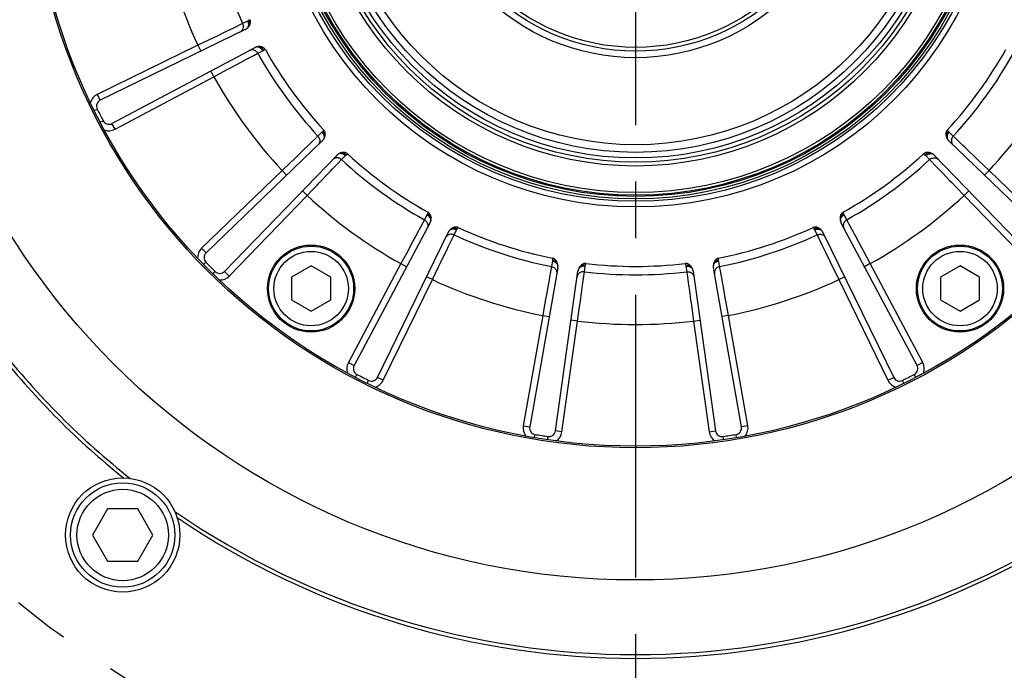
# Model space of a CAD drawing. Header units: millimetres. Extents: x 0 to 420, y 0 to 297.
# Tile 44 of 56: x 304 to 334, y 151 to 171. Entities that reach past the tile are written whole.
import ezdxf
from ezdxf.enums import TextEntityAlignment as Align

# ---------------------------------------------------------------- set-up
doc = ezdxf.new("R2010")
doc.units = ezdxf.units.MM
doc.header["$LTSCALE"] = 23.1
doc.linetypes.add('CENTER', pattern=[0.6, 0.375, -0.075, 0.075, -0.075])
doc.layers.get('0').update_dxf_attribs({"linetype": 'CONTINUOUS'})
for name, color, linetype in [('AXIS', 7, 'CONTINUOUS'), ('COMPONENTS', 7, 'CONTINUOUS'), ('DIMENSION', 7, 'CONTINUOUS')]:
    doc.layers.add(name, color=color, linetype=linetype)
doc.styles.get("Standard").update_dxf_attribs({"font": 'arial.ttf'})
doc.styles.add('TEXTSTYLE_4', font='gdt')
doc.dimstyles.new('DIMSTYLE_11', dxfattribs={"dimtxt": 3, "dimasz": 3, "dimexe": 0.18, "dimexo": 0.0625, "dimgap": 0.09, "dimtad": 1, "dimdec": 3, "dimlfac": 5, "dimdsep": 46, "dimtxsty": 'STANDARD', "dimblk": '_FILLED', "dimblk1": '_FILLED', "dimblk2": '_FILLED', "dimcen": 0.09, "dimadec": 0, "dimazin": 0, "dimtp": 0.5, "dimtm": 0.5, "dimtfac": 1, "dimtdec": 3, "dimtofl": 0, "dimtmove": 0, "dimatfit": 3, "dimldrblk": '_FILLED', "dimfxl": 1, "dimtolj": 1, "dimarcsym": 0})
doc.dimstyles.new('DIMSTYLE_2', dxfattribs={"dimtxt": 3, "dimasz": 3, "dimexe": 0.18, "dimexo": 0.0625, "dimgap": 0.09, "dimtad": 1, "dimtih": 1, "dimtoh": 1, "dimlfac": 5, "dimdsep": 46, "dimtxsty": 'STANDARD', "dimblk": '_FILLED', "dimblk1": '_FILLED', "dimblk2": '_FILLED', "dimcen": 0.09, "dimadec": 0, "dimazin": 0, "dimtol": 1, "dimtp": 0.2, "dimtm": 0.2, "dimtfac": 1, "dimtofl": 0, "dimtmove": 0, "dimatfit": 3, "dimldrblk": '_FILLED', "dimfxl": 1, "dimtolj": 1, "dimarcsym": 0})

# ---------------------------------------------------------------- blocks, each defined once
blk = doc.blocks.new('_FILLED')
at = {"color": 0, "linetype": 'BYBLOCK'}
blk.add_solid([(0, 0), (-1, 0.2), (-1, -0.2)], dxfattribs=at)
blk = doc.blocks.new('*D1')
at = {"layer": 'DIMENSION', "color": 2, "linetype": 'CONTINUOUS'}
for p, q in [((287.432, 196.993), (261.118, 196.993)), ((289.432, 196.993), (287.432, 196.993)), ((297.125, 192.297), (289.432, 196.993))]:
    blk.add_line(p, q, dxfattribs=at)
at = {"layer": 'DIMENSION', "color": 2, "linetype": 'CONTINUOUS', "xscale": 3, "yscale": 3, "zscale": 3, "rotation": 328.5951909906}
blk.add_blockref('_FILLED', (297.125, 192.297), dxfattribs=at)
at = {"layer": 'DIMENSION', "color": 2, "linetype": 'CONTINUOUS', "style": 'TEXTSTYLE_4'}
for s, p in [('`', (278.611, 197.743)), ('n', (268.118, 197.743))]:
    blk.add_text(s, height=3, dxfattribs=at).set_placement(p, align=Align.RIGHT)
at = {"layer": 'DIMENSION', "color": 2, "linetype": 'CONTINUOUS'}
for s, p in [('300', (275.111, 197.743)), ('0.2', (284.432, 197.743))]:
    blk.add_text(s, height=3, dxfattribs=at).set_placement(p, align=Align.RIGHT)
blk = doc.blocks.new('*D2')
at = {"layer": 'DIMENSION', "color": 2, "linetype": 'CONTINUOUS'}
for p, q in [((287.432, 196.993), (261.118, 196.993)), ((289.432, 196.993), (287.432, 196.993)), ((297.125, 192.297), (289.432, 196.993))]:
    blk.add_line(p, q, dxfattribs=at)
at = {"layer": 'DIMENSION', "color": 2, "linetype": 'CONTINUOUS', "xscale": 3, "yscale": 3, "zscale": 3, "rotation": 328.5951909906}
blk.add_blockref('_FILLED', (297.125, 192.297), dxfattribs=at)
at = {"layer": 'DIMENSION', "color": 2, "linetype": 'CONTINUOUS', "style": 'TEXTSTYLE_4'}
for s, p in [('`', (278.611, 197.743)), ('n', (268.118, 197.743))]:
    blk.add_text(s, height=3, dxfattribs=at).set_placement(p, align=Align.RIGHT)
at = {"layer": 'DIMENSION', "color": 2, "linetype": 'CONTINUOUS'}
for s, p in [('300', (275.111, 197.743)), ('0.2', (284.432, 197.743))]:
    blk.add_text(s, height=3, dxfattribs=at).set_placement(p, align=Align.RIGHT)
blk = doc.blocks.new('*D16')
at = {"layer": 'DIMENSION', "color": 2, "linetype": 'CONTINUOUS'}
for p, q in [((296.33, 154.409), (296.33, 143.147)), ((349.13, 154.409), (349.13, 133.064)), ((296.33, 142.055), (296.33, 133.064)), ((296.33, 135.064), (322.73, 135.064)), ((349.13, 135.064), (322.73, 135.064))]:
    blk.add_line(p, q, dxfattribs=at)
at = {"layer": 'DIMENSION', "color": 2, "linetype": 'CONTINUOUS', "xscale": 3, "yscale": 3, "zscale": 3, "rotation": 180}
blk.add_blockref('_FILLED', (296.33, 135.064), dxfattribs=at)
at = {"layer": 'DIMENSION', "color": 2, "linetype": 'CONTINUOUS', "xscale": 3, "yscale": 3, "zscale": 3}
blk.add_blockref('_FILLED', (349.13, 135.064), dxfattribs=at)
at = {"layer": 'DIMENSION', "color": 2, "linetype": 'CONTINUOUS', "insert": (322.73, 138.814), "char_height": 3, "width": 11.11757, "attachment_point": 2, "line_spacing_factor": 0.9, "style": 'TEXTSTYLE_4'}
blk.add_mtext('{\\Fgdt;o}\\Farial.ttf;264', dxfattribs=at)

msp = doc.modelspace()

# ---------------------------------------------------------------- linework, layer by layer
at = {"color": 7, "linetype": 'CONTINUOUS'}
for p, q in [((306.56489, 156.2423), (306.10301, 155.4423)), ((307.48865, 156.2423), (306.56489, 156.2423)), ((307.95053, 155.4423), (307.48865, 156.2423)), ((306.10301, 155.4423), (306.56489, 154.6423)), ((307.48865, 154.6423), (307.95053, 155.4423)), ((306.56489, 154.6423), (307.48865, 154.6423))]:
    msp.add_line(p, q, dxfattribs=at)
for radius in [1.6, 1.4]:
    msp.add_circle((307.02677, 155.4423), radius, dxfattribs=at)
at = {"layer": 'AXIS', "color": 2, "linetype": 'CENTER'}
msp.add_line((322.73009, 176.66412), (322.73009, 145.22497), dxfattribs=at)
msp.add_circle((322.73009, 176.66412), 30, dxfattribs=at)
at = {"layer": 'COMPONENTS', "color": 9, "linetype": 'CONTINUOUS'}
for p, q in [((310.40113, 170.96166), (310.33127, 170.92783)), ((310.70032, 171.10655), (310.40113, 170.96166)), ((310.85353, 171.18201), (310.70032, 171.10655)), ((310.92787, 171.22804), (310.88436, 171.1997)), ((309.9163, 170.7268), (309.82303, 170.68161)), ((309.33007, 170.44268), (306.24859, 168.93974)), ((309.33007, 170.44268), (309.41774, 170.26292)), ((310.80167, 170.00506), (311.04329, 170.13441)), ((311.04329, 170.13441), (311.163, 170.19849)), ((311.163, 170.19849), (311.3141, 170.27808)), ((311.34654, 170.29263), (311.39504, 170.31118)), ((310.30373, 169.73862), (310.65083, 169.92434)), ((306.79335, 167.87059), (309.8205, 169.48015)), ((309.8205, 169.48015), (309.72661, 169.65674)), ((309.8205, 169.48015), (310.0172, 169.58533)), ((306.24859, 168.93974), (306.33627, 168.75998)), ((306.15516, 168.44697), (306.24475, 168.49139)), ((306.33978, 168.08464), (306.42837, 168.13101)), ((306.79335, 167.87059), (306.69946, 168.04718)), ((313.00649, 167.66115), (312.76671, 167.4309)), ((313.12887, 167.78026), (313.00649, 167.66115)), ((313.18536, 167.84701), (313.15273, 167.80661)), ((332.30746, 167.80661), (332.27483, 167.84701)), ((332.4537, 167.66115), (332.33131, 167.78026)), ((332.55164, 167.56711), (332.4537, 167.66115)), ((312.76671, 167.4309), (312.71072, 167.37714)), ((332.74932, 167.37727), (332.55164, 167.56711)), ((312.37818, 167.05771), (312.30344, 166.98591)), ((313.72712, 166.94051), (313.84623, 167.0629)), ((313.87259, 167.08676), (313.91298, 167.11939)), ((331.5472, 167.11939), (331.5876, 167.08676)), ((331.61395, 167.0629), (331.73307, 166.94052)), ((333.1566, 166.98605), (332.87271, 167.25876)), ((313.44325, 166.64489), (313.63308, 166.84257)), ((313.63308, 166.84257), (313.72712, 166.94051)), ((331.73307, 166.94052), (331.96331, 166.70074)), ((333.55174, 166.60634), (333.39092, 166.76091)), ((311.90845, 166.60634), (309.44222, 164.22473)), ((311.90845, 166.60634), (312.04738, 166.46247)), ((313.05202, 166.23762), (313.32474, 166.52151)), ((331.96331, 166.70074), (332.01708, 166.64475)), ((333.55174, 166.60634), (333.41281, 166.46247)), ((336.01797, 164.22473), (333.55174, 166.60634)), ((332.33651, 166.31221), (332.40831, 166.23747)), ((310.29071, 163.37625), (312.67231, 165.84247)), ((312.67231, 165.84247), (312.52844, 165.9814)), ((312.67231, 165.84247), (312.82688, 166.00329)), ((332.78788, 165.84247), (332.93174, 165.9814)), ((332.78788, 165.84247), (335.16948, 163.37625)), ((316.34405, 165.24813), (316.26447, 165.09703)), ((316.37715, 165.32907), (316.3586, 165.28056)), ((329.10159, 165.28056), (329.08304, 165.32907)), ((329.19572, 165.09702), (329.11613, 165.24813)), ((316.26447, 165.09703), (316.10757, 164.80395)), ((329.25981, 164.97732), (329.19572, 165.09702)), ((329.38915, 164.73569), (329.25981, 164.97732)), ((316.10757, 164.80395), (316.07094, 164.73552)), ((317.11334, 164.51214), (317.17252, 164.63435)), ((317.17252, 164.63435), (317.24798, 164.78755)), ((317.26567, 164.81839), (317.29401, 164.8619)), ((328.16618, 164.8619), (328.19451, 164.81839)), ((328.21221, 164.78755), (328.28767, 164.63435)), ((328.28767, 164.63435), (328.43255, 164.33516)), ((315.85339, 164.32896), (315.80449, 164.23758)), ((316.99389, 164.26548), (317.11334, 164.51214)), ((328.43255, 164.33516), (328.46638, 164.2653)), ((329.6556, 164.23776), (329.46988, 164.58486)), ((309.44222, 164.22473), (309.58115, 164.08087)), ((316.74767, 163.75724), (316.91931, 164.11151)), ((309.50563, 163.72721), (309.57712, 163.79714)), ((315.54612, 163.75453), (313.93656, 160.72738)), ((315.54612, 163.75453), (315.72271, 163.66063)), ((320.18434, 163.83347), (320.15535, 163.66517)), ((320.19081, 163.92068), (320.18816, 163.86881)), ((321.19365, 163.70956), (321.20716, 163.7597)), ((324.25303, 163.7597), (324.26653, 163.70956)), ((325.27203, 163.86881), (325.26938, 163.92068)), ((325.30484, 163.66517), (325.27584, 163.83347)), ((328.66742, 163.85032), (328.71261, 163.75705)), ((329.91407, 163.75453), (329.73748, 163.66063)), ((329.91407, 163.75453), (329.80888, 163.95123)), ((331.52363, 160.72738), (329.91407, 163.75453)), ((309.79318, 163.43966), (309.86311, 163.51114)), ((310.29071, 163.37625), (310.14684, 163.51518)), ((316.50865, 163.2641), (316.60596, 163.46481)), ((320.15535, 163.66517), (320.0967, 163.33796)), ((321.14342, 163.37123), (321.16193, 163.50574)), ((321.16193, 163.50574), (321.18636, 163.67477)), ((324.27383, 163.67477), (324.29826, 163.50575)), ((324.29826, 163.50575), (324.34359, 163.17643)), ((325.3288, 163.53152), (325.30484, 163.66517)), ((325.37715, 163.26175), (325.3288, 163.53152)), ((315.00571, 160.18262), (316.50865, 163.2641)), ((316.50865, 163.2641), (316.32889, 163.35177)), ((320.0967, 163.33796), (320.083, 163.26156)), ((321.10603, 163.09972), (321.14342, 163.37123)), ((324.34359, 163.17643), (324.35418, 163.09953)), ((325.47668, 162.70585), (325.40731, 163.09335)), ((328.95154, 163.2641), (329.1313, 163.35177)), ((328.95154, 163.2641), (330.45448, 160.18262)), ((320.00173, 162.80767), (319.98347, 162.70565)), ((321.02891, 162.54027), (321.08268, 162.93025)), ((324.41714, 162.64274), (324.4313, 162.54007)), ((320.95398, 161.99741), (320.9845, 162.21837)), ((325.57317, 162.1664), (325.53392, 162.38598)), ((319.88701, 162.1664), (319.29167, 158.79003)), ((319.88701, 162.1664), (320.08397, 162.13167)), ((320.47683, 158.60232), (320.95398, 161.99741)), ((320.95398, 161.99741), (320.75593, 162.02524)), ((324.50621, 161.99741), (324.70426, 162.02524)), ((324.50621, 161.99741), (324.98335, 158.60232)), ((325.57317, 162.1664), (325.37621, 162.13167)), ((326.16852, 158.79003), (325.57317, 162.1664)), ((313.93656, 160.72738), (314.11315, 160.63349)), ((331.52363, 160.72738), (331.34704, 160.63349)), ((314.15061, 160.2738), (314.19699, 160.3624)), ((314.51294, 160.08919), (314.55736, 160.17878)), ((315.00571, 160.18262), (314.82595, 160.2703)), ((330.45448, 160.18262), (330.63423, 160.2703)), ((330.94724, 160.08919), (330.90283, 160.17878)), ((331.30958, 160.2738), (331.2632, 160.3624)), ((319.29167, 158.79003), (319.48863, 158.7553)), ((320.47683, 158.60232), (320.27878, 158.63015)), ((324.98335, 158.60232), (325.18141, 158.63015)), ((326.16852, 158.79003), (325.97156, 158.7553)), ((319.63541, 158.4248), (319.65213, 158.52339)), ((320.03706, 158.36118), (320.05161, 158.46012)), ((325.42313, 158.36118), (325.40857, 158.46012)), ((325.82478, 158.4248), (325.80805, 158.52339))]:
    msp.add_line(p, q, dxfattribs=at)
at = {"layer": 'COMPONENTS', "color": 7, "linetype": 'CONTINUOUS'}
for p, q in [((310.77867, 170.92669), (306.33627, 168.75998)), ((306.69946, 168.04718), (311.06354, 170.3676)), ((313.13658, 167.5143), (309.58115, 164.08087)), ((335.87903, 164.08087), (332.32361, 167.5143)), ((310.14684, 163.51518), (313.58027, 167.07061)), ((331.87991, 167.07061), (335.31335, 163.51518)), ((316.43357, 164.99757), (314.11315, 160.63349)), ((331.34704, 160.63349), (329.02662, 164.99757)), ((314.82595, 160.2703), (316.99266, 164.7127)), ((328.46753, 164.7127), (330.63423, 160.2703)), ((312.79652, 163.68455), (312.19652, 163.33814)), ((313.39652, 163.33814), (312.79652, 163.68455)), ((320.34691, 163.62284), (319.48863, 158.7553)), ((320.27878, 158.63015), (320.96666, 163.52467)), ((324.49353, 163.52468), (325.18141, 158.63015)), ((325.97156, 158.7553), (325.11328, 163.62283)), ((332.66366, 163.68455), (332.06366, 163.33814)), ((333.26366, 163.33814), (332.66366, 163.68455)), ((312.19652, 163.33814), (312.19652, 162.64532)), ((313.39652, 162.64532), (313.39652, 163.33814)), ((332.06366, 163.33814), (332.06366, 162.64532)), ((333.26366, 162.64532), (333.26366, 163.33814)), ((312.19652, 162.64532), (312.79652, 162.29891)), ((312.79652, 162.29891), (313.39652, 162.64532)), ((332.06366, 162.64532), (332.66366, 162.29891)), ((332.66366, 162.29891), (333.26366, 162.64532))]:
    msp.add_line(p, q, dxfattribs=at)
at = {"layer": 'COMPONENTS', "color": 9, "linetype": 'CONTINUOUS'}
for points in [[(310.70032, 171.10654), (310.70973, 171.0825), (310.71611, 171.05753), (310.71934, 171.03204), (310.71938, 171.00647), (310.71621, 170.98124), (310.7099, 170.95676), (310.70055, 170.93345), (310.68832, 170.9117), (310.6734, 170.89186), (310.65605, 170.87427), (310.63656, 170.85923), (310.61525, 170.84698)], [(310.85353, 171.18201), (310.862, 171.16186), (310.86868, 171.14117), (310.87347, 171.12018), (310.87633, 171.09915), (310.87722, 171.07833), (310.87613, 171.05797), (310.87308, 171.0383), (310.86809, 171.01958), (310.86123, 171.00201), (310.85258, 170.98582), (310.84224, 170.97119), (310.83035, 170.9583)], [(310.88436, 171.1997), (310.87906, 171.1963), (310.87382, 171.19308), (310.86866, 171.19004), (310.86355, 171.18718), (310.85851, 171.18451), (310.85353, 171.18201)], [(310.88436, 171.1997), (310.89607, 171.17465), (310.90494, 171.14888), (310.91079, 171.12288), (310.9135, 171.09716), (310.91304, 171.07221), (310.9094, 171.04852)], [(309.82303, 170.68161), (309.62975, 170.58794), (309.33007, 170.44268)], [(310.33127, 170.92783), (310.17724, 170.85322), (309.9163, 170.7268)], [(311.3141, 170.27808), (311.30278, 170.29678), (311.28996, 170.31434), (311.2758, 170.33056), (311.26047, 170.34523), (311.24415, 170.35819), (311.22703, 170.36928), (311.20933, 170.37836), (311.19125, 170.38534), (311.17301, 170.39011), (311.15482, 170.39263), (311.13691, 170.39287), (311.11949, 170.39082)], [(311.34653, 170.29262), (311.33314, 170.31682), (311.3175, 170.33914), (311.2999, 170.35915), (311.28069, 170.37647), (311.26024, 170.39075), (311.23894, 170.40172)], [(311.16301, 170.1985), (311.14909, 170.22025), (311.13264, 170.24009), (311.11392, 170.25768), (311.09325, 170.27274), (311.07097, 170.28502), (311.04746, 170.2943), (311.0231, 170.30043), (310.99831, 170.30332), (310.97349, 170.30291), (310.94907, 170.29921), (310.92544, 170.29228), (310.903, 170.28223)], [(311.3141, 170.27808), (311.3191, 170.28067), (311.32426, 170.28319), (311.32959, 170.28565), (311.33507, 170.28804), (311.34072, 170.29036), (311.34654, 170.29263)], [(310.0172, 169.58533), (310.20998, 169.68847), (310.30373, 169.73862)], [(310.65083, 169.92434), (310.72847, 169.96589), (310.80167, 170.00506)], [(313.00648, 167.66114), (313.02287, 167.64119), (313.03665, 167.61941), (313.0476, 167.59617), (313.05553, 167.57186), (313.06032, 167.54688), (313.06188, 167.52165), (313.06019, 167.4966), (313.05528, 167.47213), (313.04722, 167.44865), (313.03616, 167.42656), (313.02227, 167.40623), (313.00579, 167.388)], [(313.15273, 167.80661), (313.14874, 167.80174), (313.14476, 167.79706), (313.14078, 167.79258), (313.13681, 167.78828), (313.13284, 167.78418), (313.12887, 167.78026)], [(313.12888, 167.78027), (313.14316, 167.76372), (313.1559, 167.7461), (313.16695, 167.72762), (313.17617, 167.70851), (313.18345, 167.68898), (313.1887, 167.66928), (313.19187, 167.64963), (313.19291, 167.63028), (313.19182, 167.61146), (313.1886, 167.59338), (313.18329, 167.57628), (313.17596, 167.56034)], [(313.15273, 167.80662), (313.17161, 167.78641), (313.18801, 167.76464), (313.2016, 167.74172), (313.21214, 167.7181), (313.2194, 167.69423), (313.22326, 167.67057)], [(332.30746, 167.80661), (332.28858, 167.78641), (332.27218, 167.76464), (332.25859, 167.74172), (332.24806, 167.7181), (332.24079, 167.69423), (332.23693, 167.67058)], [(332.33131, 167.78026), (332.31703, 167.76372), (332.30429, 167.7461), (332.29324, 167.72762), (332.28402, 167.70851), (332.27674, 167.68898), (332.27149, 167.66928), (332.26832, 167.64963), (332.26728, 167.63028), (332.26837, 167.61146), (332.27159, 167.59338), (332.2769, 167.57628), (332.28423, 167.56034)], [(332.33131, 167.78026), (332.32733, 167.78419), (332.32336, 167.78831), (332.31938, 167.79261), (332.31541, 167.79709), (332.31143, 167.80176), (332.30746, 167.80661)], [(332.45369, 167.66116), (332.43731, 167.6412), (332.42352, 167.61942), (332.41257, 167.59618), (332.40464, 167.57187), (332.39985, 167.54689), (332.39829, 167.52166), (332.39998, 167.4966), (332.4049, 167.47213), (332.41296, 167.44865), (332.42403, 167.42657), (332.43792, 167.40623), (332.4544, 167.388)], [(312.71072, 167.37714), (312.58729, 167.25858), (312.37818, 167.05771)], [(332.87271, 167.25876), (332.80919, 167.31976), (332.74932, 167.37727)], [(313.84623, 167.0629), (313.82969, 167.07719), (313.81207, 167.08993), (313.79359, 167.10097), (313.77448, 167.11019), (313.75495, 167.11747), (313.73525, 167.12273), (313.7156, 167.1259), (313.69625, 167.12694), (313.67743, 167.12584), (313.65935, 167.12262), (313.64225, 167.11732), (313.62631, 167.10998)], [(313.87259, 167.08676), (313.85238, 167.10564), (313.83061, 167.12203), (313.80769, 167.13563), (313.78407, 167.14616), (313.7602, 167.15342), (313.73655, 167.15728)], [(313.84623, 167.0629), (313.85016, 167.06688), (313.85428, 167.07086), (313.85858, 167.07483), (313.86306, 167.07881), (313.86773, 167.08278), (313.87259, 167.08676)], [(331.5876, 167.08676), (331.6078, 167.10564), (331.62958, 167.12203), (331.6525, 167.13563), (331.67612, 167.14616), (331.69999, 167.15343), (331.72364, 167.15729)], [(331.5876, 167.08676), (331.59247, 167.08277), (331.59715, 167.07878), (331.60164, 167.07481), (331.60593, 167.07084), (331.61004, 167.06687), (331.61395, 167.0629)], [(331.61395, 167.0629), (331.6305, 167.07719), (331.64811, 167.08993), (331.66659, 167.10098), (331.68571, 167.1102), (331.70523, 167.11748), (331.72494, 167.12273), (331.74458, 167.1259), (331.76393, 167.12694), (331.78276, 167.12585), (331.80083, 167.12262), (331.81794, 167.11732), (331.83387, 167.10998)], [(312.30344, 166.98591), (312.14857, 166.8371), (311.90845, 166.60634)], [(313.72713, 166.94052), (313.70717, 166.95691), (313.68539, 166.97069), (313.66215, 166.98164), (313.63784, 166.98958), (313.61286, 166.99436), (313.58763, 166.99593), (313.56257, 166.99423), (313.5381, 166.98932), (313.51462, 166.98126), (313.49254, 166.97019), (313.47221, 166.9563), (313.45397, 166.93981)], [(331.73307, 166.94051), (331.75303, 166.95689), (331.7748, 166.97068), (331.79804, 166.98163), (331.82235, 166.98956), (331.84733, 166.99435), (331.87256, 166.99591), (331.89762, 166.99422), (331.92209, 166.98931), (331.94556, 166.98125), (331.96765, 166.97019), (331.98798, 166.9563), (332.00622, 166.93982)], [(333.39092, 166.76091), (333.23326, 166.91238), (333.1566, 166.98605)], [(313.32474, 166.52151), (313.38573, 166.58502), (313.44325, 166.64489)], [(332.01708, 166.64475), (332.13564, 166.52131), (332.33651, 166.31221)], [(312.82688, 166.00329), (312.97835, 166.16095), (313.05202, 166.23762)], [(332.40831, 166.23747), (332.55712, 166.0826), (332.78788, 165.84247)], [(316.3586, 165.28056), (316.35631, 165.2747), (316.35397, 165.26902), (316.35157, 165.26352), (316.34912, 165.25821), (316.34662, 165.25308), (316.34405, 165.24813)], [(316.34406, 165.24813), (316.36275, 165.23681), (316.38032, 165.22399), (316.39653, 165.20983), (316.41121, 165.1945), (316.42417, 165.17818), (316.43525, 165.16106), (316.44434, 165.14336), (316.45131, 165.12528), (316.45608, 165.10704), (316.4586, 165.08885), (316.45884, 165.07094), (316.45679, 165.05352)], [(316.3586, 165.28056), (316.3828, 165.26718), (316.40512, 165.25154), (316.42513, 165.23395), (316.44245, 165.21473), (316.45674, 165.19428), (316.46772, 165.17298)], [(329.10159, 165.28056), (329.07739, 165.26718), (329.05507, 165.25154), (329.03506, 165.23395), (329.01774, 165.21473), (329.00346, 165.19428), (328.99248, 165.17298)], [(329.11613, 165.24813), (329.09743, 165.23681), (329.07987, 165.22399), (329.06366, 165.20983), (329.04898, 165.1945), (329.03602, 165.17818), (329.02494, 165.16106), (329.01585, 165.14336), (329.00888, 165.12528), (329.00411, 165.10703), (329.00159, 165.08885), (329.00135, 165.07094), (329.00339, 165.05352)], [(329.11613, 165.24813), (329.11356, 165.2531), (329.11105, 165.25824), (329.1086, 165.26355), (329.10621, 165.26905), (329.10387, 165.27472), (329.10159, 165.28056)], [(316.26446, 165.09702), (316.28621, 165.0831), (316.30605, 165.06665), (316.32364, 165.04793), (316.3387, 165.02726), (316.35098, 165.00499), (316.36026, 164.98148), (316.36639, 164.95712), (316.36928, 164.93233), (316.36887, 164.90752), (316.36517, 164.88309), (316.35825, 164.85946), (316.34821, 164.83703)], [(329.19571, 165.09704), (329.17397, 165.08312), (329.15413, 165.06667), (329.13653, 165.04795), (329.12147, 165.02728), (329.1092, 165.005), (329.09992, 164.98149), (329.09378, 164.95713), (329.0909, 164.93234), (329.09131, 164.90752), (329.09501, 164.88309), (329.10194, 164.85947), (329.11198, 164.83703)], [(316.07094, 164.73552), (315.99018, 164.58462), (315.85339, 164.32896)], [(317.17252, 164.63436), (317.14848, 164.64378), (317.12351, 164.65016), (317.09802, 164.65339), (317.07245, 164.65342), (317.04721, 164.65026), (317.02273, 164.64394), (316.99942, 164.63459), (316.97767, 164.62235), (316.95783, 164.60743), (316.94025, 164.59008), (316.9252, 164.57059), (316.91295, 164.54928)], [(317.24798, 164.78755), (317.22783, 164.79603), (317.20714, 164.8027), (317.18615, 164.8075), (317.16512, 164.81036), (317.1443, 164.81125), (317.12394, 164.81016), (317.10428, 164.8071), (317.08555, 164.80211), (317.06799, 164.79525), (317.05179, 164.7866), (317.03716, 164.77627), (317.02428, 164.76438)], [(317.26567, 164.81839), (317.24062, 164.8301), (317.21485, 164.83896), (317.18885, 164.84481), (317.16313, 164.84753), (317.13819, 164.84706), (317.1145, 164.84342)], [(317.24798, 164.78755), (317.25049, 164.79255), (317.25317, 164.79761), (317.25603, 164.80271), (317.25907, 164.80788), (317.26228, 164.8131), (317.26567, 164.81839)], [(328.19451, 164.81839), (328.21956, 164.8301), (328.24534, 164.83897), (328.27134, 164.84481), (328.29706, 164.84753), (328.322, 164.84707), (328.34569, 164.84343)], [(328.19451, 164.81839), (328.19792, 164.81309), (328.20113, 164.80785), (328.20417, 164.80268), (328.20703, 164.79758), (328.20971, 164.79254), (328.21221, 164.78755)], [(328.2122, 164.78756), (328.23235, 164.79603), (328.25305, 164.80271), (328.27403, 164.8075), (328.29506, 164.81036), (328.31588, 164.81125), (328.33625, 164.81016), (328.35591, 164.8071), (328.37464, 164.80211), (328.3922, 164.79525), (328.40839, 164.78661), (328.42302, 164.77627), (328.43591, 164.76437)], [(328.28767, 164.63434), (328.31171, 164.64376), (328.33668, 164.65014), (328.36217, 164.65337), (328.38774, 164.65341), (328.41298, 164.65024), (328.43746, 164.64393), (328.46077, 164.63458), (328.48252, 164.62234), (328.50235, 164.60743), (328.51994, 164.59008), (328.53499, 164.57059), (328.54724, 164.54928)], [(329.46988, 164.58486), (329.42832, 164.66249), (329.38915, 164.73569)], [(315.80449, 164.23758), (315.70319, 164.0482), (315.54612, 163.75453)], [(316.91931, 164.11151), (316.95769, 164.19076), (316.99389, 164.26548)], [(328.46638, 164.2653), (328.541, 164.11126), (328.66742, 163.85032)], [(329.80888, 163.95123), (329.70575, 164.14401), (329.6556, 164.23776)], [(316.60596, 163.46481), (316.7013, 163.66156), (316.74767, 163.75724)], [(320.18816, 163.86881), (320.1878, 163.86257), (320.18733, 163.85648), (320.18675, 163.85052), (320.18606, 163.8447), (320.18526, 163.83902), (320.18434, 163.83347)], [(320.18435, 163.83348), (320.20563, 163.82849), (320.22629, 163.82172), (320.24609, 163.81327), (320.26478, 163.80322), (320.28215, 163.7917), (320.29798, 163.77885), (320.31209, 163.76482), (320.32431, 163.74978), (320.33449, 163.7339), (320.34251, 163.71739), (320.34827, 163.70043), (320.3517, 163.68323)], [(320.18816, 163.86882), (320.21531, 163.86357), (320.24137, 163.85559), (320.26584, 163.84504), (320.28825, 163.83212), (320.30815, 163.81708), (320.32518, 163.80021)], [(321.19365, 163.70956), (321.16621, 163.71296), (321.13896, 163.71342), (321.11243, 163.71095), (321.08713, 163.70559), (321.06355, 163.69744), (321.04215, 163.68665)], [(321.18636, 163.67477), (321.1872, 163.6803), (321.18819, 163.68593), (321.18933, 163.69168), (321.19062, 163.69753), (321.19206, 163.70349), (321.19365, 163.70956)], [(324.26653, 163.70956), (324.29398, 163.71296), (324.32123, 163.71343), (324.34776, 163.71095), (324.37307, 163.70559), (324.39665, 163.69744), (324.41805, 163.68666)], [(324.26653, 163.70956), (324.26813, 163.70347), (324.26957, 163.69749), (324.27087, 163.69164), (324.27201, 163.6859), (324.27299, 163.68028), (324.27383, 163.67477)], [(325.27584, 163.83347), (325.25456, 163.82848), (325.2339, 163.82172), (325.2141, 163.81326), (325.19541, 163.80322), (325.17804, 163.7917), (325.1622, 163.77885), (325.14809, 163.76482), (325.13588, 163.74978), (325.1257, 163.7339), (325.11768, 163.71739), (325.11192, 163.70043), (325.10848, 163.68323)], [(325.27203, 163.86881), (325.24488, 163.86356), (325.21882, 163.85559), (325.19435, 163.84504), (325.17195, 163.83212), (325.15204, 163.81708), (325.13502, 163.80021)], [(325.27584, 163.83347), (325.27493, 163.83899), (325.27414, 163.84466), (325.27345, 163.85047), (325.27287, 163.85643), (325.27239, 163.86255), (325.27203, 163.86881)], [(328.71261, 163.75705), (328.80628, 163.56378), (328.95154, 163.2641)], [(320.15534, 163.66516), (320.18033, 163.65865), (320.20428, 163.64913), (320.2268, 163.63677)], [(320.2268, 163.63677), (320.24751, 163.62176), (320.26606, 163.60437), (320.28216, 163.58488), (320.29552, 163.56361), (320.30592, 163.54093), (320.3132, 163.5172)], [(320.3132, 163.5172), (320.31723, 163.49283), (320.31795, 163.46822), (320.31533, 163.44378)], [(320.96607, 163.4138), (320.9547, 163.39187), (320.94642, 163.36868), (320.94136, 163.34462)], [(321.16193, 163.50576), (321.13615, 163.50728), (321.11043, 163.50563), (321.0852, 163.50083), (321.06086, 163.49296), (321.03784, 163.48215), (321.01651, 163.46858), (320.99723, 163.45248), (320.98032, 163.43412), (320.96607, 163.4138)], [(321.18636, 163.67477), (321.16457, 163.6766), (321.14283, 163.67655), (321.12139, 163.67463), (321.10051, 163.67085), (321.08043, 163.66526), (321.0614, 163.65793), (321.04365, 163.64895), (321.02738, 163.63842), (321.01279, 163.62647), (321.00006, 163.61324), (320.98934, 163.59889), (320.98076, 163.5836)], [(324.27383, 163.67477), (324.29561, 163.67661), (324.31735, 163.67656), (324.3388, 163.67463), (324.35968, 163.67086), (324.37976, 163.66527), (324.39879, 163.65794), (324.41654, 163.64895), (324.43281, 163.63842), (324.4474, 163.62647), (324.46012, 163.61324), (324.47084, 163.59889), (324.47942, 163.5836)], [(324.29826, 163.50574), (324.32403, 163.50726), (324.34975, 163.50561), (324.37499, 163.50081), (324.39932, 163.49294), (324.42235, 163.48213), (324.44367, 163.46857), (324.46295, 163.45247), (324.47986, 163.43411), (324.49412, 163.4138)], [(324.49412, 163.4138), (324.50548, 163.39186), (324.51377, 163.36868), (324.51883, 163.34462)], [(325.14698, 163.51721), (325.14295, 163.49283), (325.14224, 163.46822), (325.14486, 163.44378)], [(325.23338, 163.63678), (325.21267, 163.62178), (325.19412, 163.60438), (325.17802, 163.58489), (325.16466, 163.56362), (325.15426, 163.54093), (325.14698, 163.51721)], [(325.30484, 163.66518), (325.27985, 163.65867), (325.2559, 163.64915), (325.23338, 163.63678)], [(320.083, 163.26156), (320.05283, 163.09308), (320.00173, 162.80767)], [(321.08268, 162.93025), (321.09469, 163.01748), (321.10603, 163.09972)], [(324.35418, 163.09953), (324.37755, 162.92998), (324.41714, 162.64274)], [(325.40731, 163.09335), (325.39178, 163.18003), (325.37715, 163.26175)], [(319.98347, 162.70565), (319.94564, 162.49423), (319.88701, 162.1664)], [(320.9845, 162.21837), (321.01438, 162.43495), (321.02891, 162.54027)], [(324.4313, 162.54007), (324.46066, 162.32731), (324.50621, 161.99741)], [(325.53392, 162.38598), (325.49541, 162.60119), (325.47668, 162.70585)]]:
    msp.add_lwpolyline(points, dxfattribs=at)
at = {"layer": 'COMPONENTS', "color": 7, "linetype": 'CONTINUOUS'}
for points in [[(310.77867, 170.92669), (310.78762, 170.93123), (310.79643, 170.93606), (310.80511, 170.94118), (310.81365, 170.9466), (310.82207, 170.9523), (310.83035, 170.9583)], [(310.83035, 170.9583), (310.8463, 170.97118), (310.86114, 170.98491), (310.87487, 170.99951), (310.88749, 171.01497), (310.89899, 171.0313), (310.90937, 171.04849)], [(310.90937, 171.04849), (310.91972, 171.06892), (310.92806, 171.08936), (310.9344, 171.10981), (310.93881, 171.13043), (310.94123, 171.15107), (310.94137, 171.17119), (310.93914, 171.19065), (310.93464, 171.2096), (310.92787, 171.22804)], [(311.11953, 170.39083), (311.10995, 170.38772), (311.10047, 170.3843), (311.09109, 170.38058), (311.0818, 170.37656), (311.07262, 170.37223), (311.06354, 170.3676)], [(311.23881, 170.40175), (311.2189, 170.40346), (311.199, 170.40376), (311.17911, 170.40264), (311.15924, 170.40012), (311.13938, 170.39618), (311.11953, 170.39083)], [(311.39503, 170.31119), (311.3841, 170.3275), (311.37141, 170.34227), (311.35699, 170.3555), (311.34063, 170.36722), (311.32253, 170.37739), (311.30324, 170.38594), (311.28295, 170.39283), (311.26148, 170.39811), (311.23881, 170.40175)], [(313.17596, 167.56034), (313.18715, 167.57751), (313.19702, 167.59516), (313.20557, 167.61329), (313.21279, 167.63189), (313.21868, 167.65097), (313.22325, 167.67053)], [(313.22325, 167.67053), (313.22677, 167.69316), (313.22839, 167.71518), (313.22809, 167.73659), (313.22592, 167.75757), (313.22184, 167.77793), (313.21575, 167.79712), (313.20763, 167.81493), (313.1975, 167.83156), (313.18536, 167.84702)], [(332.27483, 167.84701), (332.26269, 167.83157), (332.25256, 167.81494), (332.24444, 167.79713), (332.23835, 167.77795), (332.23427, 167.75759), (332.23209, 167.73661), (332.2318, 167.71521), (332.23341, 167.69319), (332.23694, 167.67056)], [(332.23694, 167.67056), (332.24147, 167.65107), (332.24735, 167.63202), (332.25456, 167.61343), (332.26311, 167.59528), (332.273, 167.57759), (332.28423, 167.56035)], [(313.13658, 167.51431), (313.14368, 167.52139), (313.15057, 167.5287), (313.15724, 167.53626), (313.1637, 167.54405), (313.16993, 167.55208), (313.17596, 167.56034)], [(332.28423, 167.56035), (332.29015, 167.5522), (332.29633, 167.54424), (332.30276, 167.53647), (332.30946, 167.52889), (332.3164, 167.5215), (332.32361, 167.5143)], [(313.62632, 167.10999), (313.61817, 167.10407), (313.61021, 167.09789), (313.60244, 167.09145), (313.59486, 167.08476), (313.58747, 167.07781), (313.58027, 167.07061)], [(313.73654, 167.15728), (313.71704, 167.15274), (313.698, 167.14687), (313.6794, 167.13965), (313.66126, 167.1311), (313.64356, 167.12121), (313.62632, 167.10999)], [(313.91299, 167.11939), (313.89754, 167.13152), (313.88091, 167.14165), (313.8631, 167.14978), (313.84392, 167.15587), (313.82356, 167.15995), (313.80258, 167.16212), (313.78118, 167.16242), (313.75917, 167.1608), (313.73654, 167.15728)], [(331.72368, 167.15727), (331.70105, 167.1608), (331.67903, 167.16242), (331.65763, 167.16212), (331.63665, 167.15995), (331.61628, 167.15587), (331.5971, 167.14978), (331.57928, 167.14166), (331.56265, 167.13152), (331.5472, 167.11938)], [(331.83387, 167.10998), (331.8167, 167.12118), (331.79905, 167.13105), (331.78092, 167.1396), (331.76232, 167.14682), (331.74324, 167.15271), (331.72368, 167.15727)], [(331.87991, 167.07061), (331.87283, 167.07771), (331.86551, 167.0846), (331.85796, 167.09127), (331.85017, 167.09772), (331.84214, 167.10396), (331.83387, 167.10998)], [(316.46772, 165.17293), (316.46408, 165.19555), (316.45881, 165.21699), (316.45192, 165.23725), (316.44337, 165.25653), (316.43319, 165.27464), (316.42147, 165.29101), (316.40824, 165.30544), (316.39346, 165.31813), (316.37714, 165.32907)], [(329.08304, 165.32907), (329.06672, 165.31813), (329.05195, 165.30544), (329.03872, 165.29102), (329.027, 165.27466), (329.01683, 165.25655), (329.00828, 165.23727), (329.00139, 165.21701), (328.99612, 165.19557), (328.99248, 165.17296)], [(316.43357, 164.99757), (316.43815, 165.00652), (316.44244, 165.01563), (316.44645, 165.02488), (316.45018, 165.03428), (316.45363, 165.04383), (316.45679, 165.05352)], [(316.45679, 165.05352), (316.46213, 165.07332), (316.46607, 165.09315), (316.46859, 165.11303), (316.46971, 165.13296), (316.46942, 165.15292), (316.46772, 165.17293)], [(328.99248, 165.17296), (328.99077, 165.153), (328.99047, 165.13307), (328.99159, 165.11315), (328.99411, 165.09325), (328.99805, 165.07338), (329.00339, 165.05353)], [(329.00339, 165.05353), (329.0065, 165.04396), (329.00992, 165.03449), (329.01363, 165.02511), (329.01766, 165.01584), (329.02199, 165.00665), (329.02662, 164.99757)], [(317.02428, 164.76438), (317.01837, 164.75624), (317.01271, 164.74791), (317.00731, 164.73939), (317.00217, 164.73068), (316.99728, 164.72178), (316.99266, 164.7127)], [(317.11449, 164.84341), (317.09735, 164.83307), (317.08105, 164.8216), (317.06559, 164.80899), (317.05098, 164.79525), (317.03721, 164.78038), (317.02428, 164.76438)], [(317.29401, 164.8619), (317.27557, 164.86867), (317.25662, 164.87317), (317.23718, 164.87539), (317.21705, 164.87525), (317.19643, 164.87284), (317.17581, 164.86843), (317.15536, 164.8621), (317.13492, 164.85376), (317.11449, 164.84341)], [(328.34573, 164.8434), (328.32529, 164.85375), (328.30485, 164.86209), (328.28441, 164.86842), (328.26378, 164.87284), (328.24315, 164.87525), (328.22302, 164.87539), (328.20357, 164.87317), (328.18462, 164.86867), (328.16617, 164.8619)], [(328.43591, 164.76438), (328.42304, 164.78033), (328.4093, 164.79517), (328.39471, 164.8089), (328.37924, 164.82151), (328.36292, 164.83301), (328.34573, 164.8434)], [(328.46753, 164.7127), (328.46299, 164.72164), (328.45816, 164.73045), (328.45303, 164.73913), (328.44762, 164.74768), (328.44191, 164.75609), (328.43591, 164.76438)], [(320.32519, 163.80016), (320.31474, 163.82054), (320.30311, 163.83931), (320.29029, 163.85645), (320.2762, 163.87215), (320.26093, 163.88623), (320.24473, 163.89818), (320.22769, 163.90781), (320.20972, 163.91531), (320.19081, 163.92067)], [(320.3517, 163.68323), (320.35067, 163.7037), (320.34828, 163.72378), (320.34454, 163.74347), (320.33944, 163.76276), (320.33299, 163.78166), (320.32519, 163.80016)], [(321.20716, 163.7597), (321.18752, 163.76044), (321.1681, 163.75886), (321.14891, 163.75496), (321.12981, 163.7486), (321.11092, 163.73993), (321.09267, 163.72935), (321.07519, 163.71701), (321.05835, 163.70278), (321.04213, 163.68664)], [(324.41808, 163.68662), (324.40184, 163.70278), (324.38498, 163.71703), (324.36749, 163.72937), (324.34924, 163.73994), (324.33036, 163.74861), (324.31126, 163.75497), (324.29207, 163.75886), (324.27266, 163.76044), (324.25303, 163.7597)], [(325.13501, 163.8002), (325.12722, 163.78176), (325.12078, 163.76289), (325.11569, 163.74361), (325.11194, 163.72391), (325.10954, 163.70378), (325.10849, 163.68323)], [(325.26938, 163.92068), (325.25048, 163.91531), (325.23251, 163.90782), (325.21547, 163.89818), (325.19927, 163.88624), (325.184, 163.87217), (325.16992, 163.85648), (325.1571, 163.83934), (325.14546, 163.82058), (325.13501, 163.8002)], [(320.34691, 163.62284), (320.34849, 163.63274), (320.34976, 163.64271), (320.35072, 163.65274), (320.35136, 163.66284), (320.35169, 163.673), (320.3517, 163.68323)], [(320.98076, 163.5836), (320.97766, 163.57403), (320.97485, 163.56436), (320.97235, 163.55459), (320.97015, 163.54472), (320.96825, 163.53475), (320.96666, 163.52467)], [(321.04213, 163.68664), (321.02903, 163.67151), (321.01707, 163.65556), (321.00627, 163.6388), (320.99662, 163.62122), (320.98811, 163.60282), (320.98076, 163.5836)], [(324.47942, 163.5836), (324.47211, 163.60275), (324.46364, 163.62111), (324.45399, 163.63867), (324.44319, 163.65545), (324.43121, 163.67143), (324.41808, 163.68662)], [(324.49353, 163.52468), (324.49197, 163.53459), (324.4901, 163.54446), (324.48791, 163.5543), (324.4854, 163.5641), (324.48257, 163.57386), (324.47942, 163.5836)], [(325.10849, 163.68323), (325.10849, 163.67317), (325.10881, 163.66311), (325.10945, 163.65305), (325.1104, 163.64298), (325.11168, 163.63291), (325.11328, 163.62283)]]:
    msp.add_lwpolyline(points, dxfattribs=at)
for centre, radius in [((322.73009, 176.66412), 22.6), ((322.73009, 176.66412), 18.55), ((322.73009, 176.66412), 18.5), ((322.73009, 176.66412), 11.1732), ((322.73009, 176.66412), 11), ((322.73009, 176.66412), 10.8125), ((322.73009, 176.66412), 9.92), ((322.73009, 176.66412), 9.8), ((322.73009, 176.66412), 9.6725), ((322.73009, 176.66412), 9.5), ((322.73009, 176.66412), 9.26906), ((322.73009, 176.66412), 6.6), ((322.73009, 176.66412), 6.4), ((322.73009, 176.66412), 6.28453), ((312.79652, 162.99173), 1.334), ((332.66366, 162.99173), 1.334), ((312.79652, 162.99173), 1.3), ((312.79652, 162.99173), 1.14), ((332.66366, 162.99173), 1.3), ((332.66366, 162.99173), 1.14), ((307.02677, 155.4423), 1.75)]:
    msp.add_circle(centre, radius, dxfattribs=at)
at = {"layer": 'COMPONENTS', "color": 9, "linetype": 'CONTINUOUS'}
for radius in [10.925, 10.85, 10.73]:
    msp.add_circle((322.73009, 176.66412), radius, dxfattribs=at)
for centre, radius, start, end in [((322.73009, 176.66412), 13.25149, 191.203759, 204.79624), ((322.73009, 176.66412), 14.77386, 191.09521, 204.90479), ((322.73009, 176.66412), 13.25149, 209.203759, 222.79624), ((322.73009, 176.66412), 13.25149, 317.203759, 330.796241), ((322.73009, 176.66412), 14.77386, 209.09521, 222.90479), ((322.73009, 176.66412), 14.77386, 317.09521, 330.90479), ((306.42394, 168.58022), 0.4, 116, 164.545887), ((306.60557, 168.22376), 0.4, 249.454113, 298), ((322.73009, 176.66412), 13.25149, 227.203759, 240.79624), ((322.73009, 176.66412), 13.25149, 299.203759, 312.79624), ((322.73009, 176.66412), 14.77386, 227.09521, 240.90479), ((322.73009, 176.66412), 14.77386, 299.09521, 312.90479), ((322.73009, 176.66412), 13.25149, 245.203759, 258.79624), ((322.73009, 176.66412), 13.25149, 281.203759, 294.79624), ((309.72008, 163.937), 0.4, 134, 182.545887), ((322.73009, 176.66412), 13.25149, 263.203759, 276.79624), ((310.00297, 163.65411), 0.4, 267.454113, 316), ((322.73009, 176.66412), 14.77386, 245.09521, 258.90479), ((322.73009, 176.66412), 14.77386, 281.09521, 294.90479), ((322.73009, 176.66412), 14.77386, 263.09521, 276.90479), ((314.28974, 160.53959), 0.4, 152, 200.545887), ((331.17045, 160.53959), 0.4, 339.454113, 28), ((314.64619, 160.35797), 0.4, 285.454113, 334), ((330.81399, 160.35797), 0.4, 206, 254.545887), ((319.68559, 158.72057), 0.4, 170, 218.545887), ((320.08073, 158.65799), 0.4, 303.454113, 352), ((325.37946, 158.65799), 0.4, 188, 236.545887), ((325.7746, 158.72057), 0.4, 321.454113, 10)]:
    msp.add_arc(centre, radius, start, end, dxfattribs=at)
at = {"layer": 'COMPONENTS', "color": 7, "linetype": 'CONTINUOUS'}
for centre, radius, start, end in [((322.73009, 176.66412), 12.99397, 209.269224, 222.730707), ((322.73009, 176.66412), 12.99397, 317.26928, 330.73071), ((306.42394, 168.58022), 0.2, 116, 206.370267), ((322.73009, 176.66412), 18.4, 206.370267, 207.629733), ((306.60557, 168.22376), 0.2, 207.629733, 298), ((322.73009, 176.66412), 12.99397, 227.269281, 240.730707), ((322.73009, 176.66412), 12.99397, 299.269281, 312.730707), ((322.73009, 176.66412), 12.99397, 245.269281, 258.730755), ((322.73009, 176.66412), 12.99397, 281.269281, 294.730707), ((309.72008, 163.937), 0.2, 134, 224.370267), ((322.73009, 176.66412), 18.4, 224.370267, 225.629733), ((322.73009, 176.66412), 12.99397, 263.269281, 276.730707), ((310.00297, 163.65411), 0.2, 225.629733, 316), ((322.73009, 176.66412), 24.88451, 218.456371, 231.543624), ((322.73009, 176.66412), 25, 218.84191, 231.15809), ((314.28974, 160.53959), 0.2, 152, 242.370267), ((331.17045, 160.53959), 0.2, 297.629733, 28), ((322.73009, 176.66412), 18.4, 242.370267, 243.629733), ((314.64619, 160.35797), 0.2, 243.629733, 334), ((330.81399, 160.35797), 0.2, 206, 296.370267), ((322.73009, 176.66412), 18.4, 296.370267, 297.629733), ((319.68559, 158.72057), 0.2, 170, 260.370267), ((320.08073, 158.65799), 0.2, 261.629733, 352), ((325.37946, 158.65799), 0.2, 188, 278.370267), ((325.7746, 158.72057), 0.2, 279.629733, 10), ((322.73009, 176.66412), 18.4, 260.370267, 261.629733), ((322.73009, 176.66412), 18.4, 278.370267, 279.629733), ((322.73009, 176.66412), 24.8846, 235.456367, 304.543701), ((322.73009, 176.66412), 25, 235.84191, 304.15809)]:
    msp.add_arc(centre, radius, start, end, dxfattribs=at)

# ---------------------------------------------------------------- dimensions: what is measured, and where the dimension line sits
at = {"layer": 'DIMENSION', "color": 2, "linetype": 'CONTINUOUS'}
for picture in ['*D1', '*D2']:
    dim = msp.add_diameter_dim_2p(p1=(297.12488, 192.29656), p2=(348.33531, 161.03168), dimstyle='DIMSTYLE_2', dxfattribs=at)
    dim.commit()
    dim.dimension.update_dxf_attribs({"geometry": picture, "text_midpoint": (269.36423, 199.24316), "dimtype": 163})
dim = msp.add_linear_dim(base=(349.13009, 135.06412), p1=(296.33009, 154.40875), p2=(349.13009, 154.40875), text='{\\Fgdt;o}<>', dimstyle='DIMSTYLE_11', dxfattribs=at)
dim.commit()
dim.dimension.update_dxf_attribs({"geometry": '*D16', "text_midpoint": (319.9507, 137.31412), "dimtype": 160})

doc.saveas('drawing.dxf')
